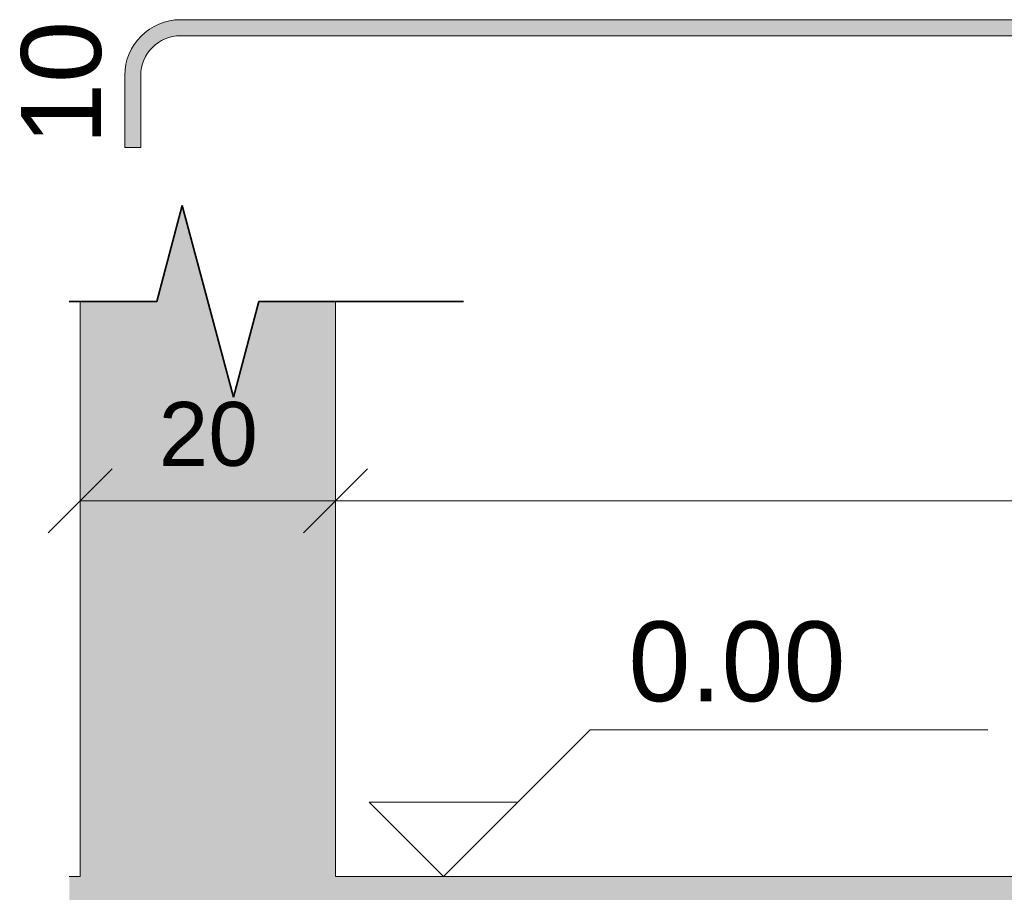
# Model space of a CAD drawing. Header units: centimetres. Extents: x -286 to 6967, y -466 to 803.
# Tile 31 of 73: x 4071 to 4148, y -1 to 67. Entities that reach past the tile are written whole.
import ezdxf

# ---------------------------------------------------------------- set-up
doc = ezdxf.new("R2010")
doc.units = ezdxf.units.CM
for name, color, linetype, lineweight in [('A-ANNO-DIMS', 7, 'Continuous', 9), ('A-ANNO-DIMS-25', 7, 'Continuous', 9), ('A-DETL-MEDM', 7, 'Continuous', 35), ('G-ANNO-DIMS', 7, 'Continuous', 9), ('S-BEAM', 7, 'Continuous', 18), ('S-COLS', 7, 'Continuous', 18), ('S-RBAR-SYMB', 7, 'Continuous', 9)]:
    doc.layers.add(name, color=color, linetype=linetype, lineweight=lineweight)
doc.styles.add('Arial_3', font='arial.ttf', dxfattribs={"height": 6.25})
doc.styles.add('Arial_4', font='arial.ttf', dxfattribs={"height": 5})
doc.dimstyles.new('0-Dss_Azul-2_0mm__Det__', dxfattribs={"dimscale": 30.48, "dimtxt": 5.101297, "dimasz": 0.164042, "dimexe": 0.19685, "dimexo": 0.131234, "dimgap": 0.04101, "dimtad": 1, "dimrnd": 0.01, "dimdsep": 46, "dimtxsty": 'Arial_4', "dimblk1": 'OBLIQUE', "dimblk2": 'OBLIQUE', "dimsah": 1, "dimcen": 0.09, "dimazin": 0, "dimtfac": 1, "dimtdec": 4, "dimtix": 1, "dimtmove": 0, "dimatfit": 3, "dimfxl": 1, "dimtvp": 1, "dimtolj": 1, "dimtzin": 0, "dimarcsym": 2})

# ---------------------------------------------------------------- blocks, each defined once
blk = doc.blocks.new('Linha de parada - Linha de parada-652628-VB1 - _30x30_')
at = {"layer": 'A-DETL-MEDM'}
for p, q in [((10.455, 45), (12.455, 52.5)), ((12.455, 52.5), (16.455, 37.5)), ((3.609, 45), (10.455, 45)), ((16.455, 37.5), (18.455, 45)), ((18.455, 45), (34.455, 45))]:
    blk.add_line(p, q, dxfattribs=at)
blk = doc.blocks.new('DIMBLOCK26-VB1 - _30x30_')
at = {"layer": 'A-ANNO-DIMS-25', "color": 5, "true_color": 0x0000ff}
for p, q in [((4075.768, 29.39), (4075.768, 35.39)), ((4095.768, 29.39), (4095.768, 35.39)), ((4075.768, 29.39), (4095.768, 29.39)), ((4075.768, 29.39), (4075.768, 28.926)), ((4095.768, 29.39), (4095.768, 28.926))]:
    blk.add_line(p, q, dxfattribs=at)
at = {"layer": 'A-ANNO-DIMS-25', "color": 5, "lineweight": 35, "true_color": 0x0000ff}
for p, q in [((4075.768, 29.39), (4078.268, 31.89)), ((4095.768, 29.39), (4098.268, 31.89)), ((4075.768, 29.39), (4073.268, 26.89)), ((4095.768, 29.39), (4093.268, 26.89))]:
    blk.add_line(p, q, dxfattribs=at)
at = {"layer": 'A-ANNO-DIMS-25', "color": 0, "insert": (4081.922, 37.131), "char_height": 5, "width": 9.22942, "attachment_point": 1, "line_spacing_factor": 0.941778, "style": 'Arial_4'}
blk.add_mtext('20', dxfattribs=at)
blk = doc.blocks.new('_Oblique')
at = {"color": 0, "linetype": 'ByBlock', "lineweight": -2}
blk.add_line((-0.5, -0.5), (0.5, 0.5), dxfattribs=at)
blk = doc.blocks.new('DIMBLOCK27-VB1 - _30x30_')
at = {"layer": 'A-ANNO-DIMS-25', "color": 5, "true_color": 0x0000ff}
for p, q in [((4095.768, 29.39), (4095.768, 35.39)), ((4255.768, 29.39), (4255.768, 35.39)), ((4095.768, 29.39), (4255.768, 29.39)), ((4095.768, 29.39), (4095.768, 28.926)), ((4255.768, 29.39), (4255.768, 28.926))]:
    blk.add_line(p, q, dxfattribs=at)
at = {"layer": 'A-ANNO-DIMS-25', "color": 5, "lineweight": 35, "true_color": 0x0000ff}
for p, q in [((4095.768, 29.39), (4098.268, 31.89)), ((4255.768, 29.39), (4258.268, 31.89)), ((4095.768, 29.39), (4093.268, 26.89)), ((4255.768, 29.39), (4253.268, 26.89))]:
    blk.add_line(p, q, dxfattribs=at)
at = {"layer": 'A-ANNO-DIMS-25', "color": 0, "char_height": 5, "attachment_point": 1, "line_spacing_factor": 0.941778, "style": 'Arial_4'}
for s, insert, width in [('160', (4169.999, 37.131), 13.84414), ('16 N10 c/11', (4157.011, 26.783), 45.01698)]:
    blk.add_mtext(s, dxfattribs=dict(at, insert=insert, width=width))
blk = doc.blocks.new('Elevações de ponto - Elevação de spot 2 - Cabeça do nível-169080-VB1 - _30x30_')
at = {"layer": 'G-ANNO-DIMS'}
for p, q in [((504.515, 0), (515.982, 11.467)), ((515.982, 11.467), (547.108, 11.467)), ((498.698, 5.817), (510.332, 5.817)), ((504.515, 0), (498.698, 5.817))]:
    blk.add_line(p, q, dxfattribs=at)

msp = doc.modelspace()

# ---------------------------------------------------------------- hatches: boundary and pattern name
at = {"layer": 'S-BEAM', "true_color": 0xf0f0f0}
msp.add_hatch(color=7, dxfattribs=at).paths.add_polyline_path([(4075.768, -30), (4075.768, 0), (4074.921, 0), (4074.921, -30)])
h = msp.add_hatch(color=7, dxfattribs=at)
h.paths.add_polyline_path([(4206.518, -30), (4255.768, -30), (4255.768, -26.87), (4254.397, -26.87), (4254.376, -27.193), (4253.862, -27.193), (4254.376, -27.274), (4254.342, -27.349), (4254.155, -27.489), (4253.984, -27.487), (4253.909, -27.454), (4253.77, -27.267), (4253.759, -27.081), (4253.759, -26.87), (4243.961, -26.87), (4243.94, -27.193), (4243.426, -27.193), (4243.94, -27.274), (4243.907, -27.349), (4243.72, -27.489), (4243.549, -27.487), (4243.474, -27.454), (4243.334, -27.267), (4243.323, -27.081), (4243.323, -26.87), (4233.526, -26.87), (4233.504, -27.193), (4232.99, -27.193), (4233.504, -27.274), (4233.471, -27.349), (4233.284, -27.489), (4233.113, -27.487), (4233.038, -27.454), (4232.898, -27.267), (4232.887, -27.081), (4232.887, -26.87), (4223.09, -26.87), (4223.069, -27.193), (4222.555, -27.193), (4223.069, -27.274), (4223.035, -27.349), (4222.848, -27.489), (4222.677, -27.487), (4222.602, -27.454), (4222.462, -27.267), (4222.451, -27.081), (4222.451, -26.87), (4212.654, -26.87), (4212.633, -27.193), (4212.119, -27.193), (4212.633, -27.274), (4212.599, -27.349), (4212.412, -27.489), (4212.241, -27.487), (4212.166, -27.454), (4212.026, -27.267), (4212.016, -27.081), (4212.016, -26.87), (4202.218, -26.87), (4202.197, -27.193), (4201.683, -27.193), (4202.197, -27.274), (4202.164, -27.349), (4201.976, -27.489), (4201.806, -27.487), (4201.73, -27.454), (4201.591, -27.267), (4201.58, -27.081), (4201.58, -26.87), (4191.782, -26.87), (4191.761, -27.193), (4191.247, -27.193), (4191.761, -27.274), (4191.728, -27.349), (4191.541, -27.489), (4191.37, -27.487), (4191.295, -27.454), (4191.155, -27.267), (4191.144, -27.081), (4191.144, -26.87), (4181.347, -26.87), (4181.325, -27.193), (4180.811, -27.193), (4181.325, -27.274), (4181.292, -27.349), (4181.105, -27.489), (4180.934, -27.487), (4180.859, -27.454), (4180.719, -27.267), (4180.708, -27.081), (4180.708, -26.87), (4170.911, -26.87), (4170.89, -27.193), (4170.376, -27.193), (4170.89, -27.274), (4170.856, -27.349), (4170.669, -27.489), (4170.498, -27.487), (4170.423, -27.454), (4170.283, -27.267), (4170.273, -27.081), (4170.273, -26.87), (4160.475, -26.87), (4160.454, -27.193), (4159.94, -27.193), (4160.454, -27.274), (4160.42, -27.349), (4160.233, -27.489), (4160.062, -27.487), (4159.987, -27.454), (4159.847, -27.267), (4159.837, -27.081), (4159.837, -26.87), (4150.039, -26.87), (4150.018, -27.193), (4149.504, -27.193), (4150.018, -27.274), (4149.985, -27.349), (4149.797, -27.489), (4149.627, -27.487), (4149.551, -27.454), (4149.412, -27.267), (4149.401, -27.081), (4149.401, -26.87), (4139.603, -26.87), (4139.582, -27.193), (4139.068, -27.193), (4139.582, -27.274), (4139.549, -27.349), (4139.362, -27.489), (4139.191, -27.487), (4139.116, -27.454), (4138.976, -27.267), (4138.965, -27.081), (4138.965, -26.87), (4129.168, -26.87), (4129.146, -27.193), (4128.632, -27.193), (4129.146, -27.274), (4129.113, -27.349), (4128.926, -27.489), (4128.755, -27.487), (4128.68, -27.454), (4128.54, -27.267), (4128.529, -27.081), (4128.529, -26.87), (4118.732, -26.87), (4118.711, -27.193), (4118.197, -27.193), (4118.711, -27.274), (4118.677, -27.349), (4118.49, -27.489), (4118.319, -27.487), (4118.244, -27.454), (4118.104, -27.267), (4118.094, -27.081), (4118.094, -26.87), (4108.296, -26.87), (4108.275, -27.193), (4107.761, -27.193), (4108.275, -27.274), (4108.241, -27.349), (4108.054, -27.489), (4107.883, -27.487), (4107.808, -27.454), (4107.669, -27.267), (4107.658, -27.081), (4107.658, -26.87), (4097.86, -26.87), (4097.839, -27.193), (4097.325, -27.193), (4097.839, -27.274), (4097.806, -27.349), (4097.619, -27.489), (4097.448, -27.487), (4097.372, -27.454), (4097.233, -27.267), (4097.222, -27.081), (4097.222, -26.87), (4095.768, -26.87), (4095.768, -30), (4202.219, -30)])
h.paths.add_polyline_path([(4188.972, -25.62), (4191.144, -25.62), (4191.144, -4.38), (4181.968, -4.38), (4181.968, -7.516), (4181.847, -7.516), (4181.379, -25.62), (4181.936, -25.62)])
h.paths.add_polyline_path([(4119.321, -25.62), (4128.529, -25.62), (4128.529, -4.38), (4119.354, -4.38), (4119.354, -7.516), (4119.232, -7.516), (4118.764, -25.62)])
h.paths.add_polyline_path([(4192.371, -25.62), (4201.58, -25.62), (4201.58, -4.38), (4192.404, -4.38), (4192.404, -7.516), (4192.283, -7.516), (4191.815, -25.62)])
h.paths.add_polyline_path([(4129.2, -25.62), (4138.965, -25.62), (4138.965, -4.38), (4129.789, -4.38), (4129.789, -7.516), (4129.668, -7.516), (4129.408, -17.568)])
h.paths.add_polyline_path([(4097.893, -25.62), (4107.658, -25.62), (4107.658, -4.38), (4098.482, -4.38), (4098.482, -7.516), (4098.361, -7.516), (4098.101, -17.568)])
h.paths.add_polyline_path([(4170.943, -25.62), (4180.708, -25.62), (4180.708, -4.38), (4171.533, -4.38), (4171.533, -7.516), (4171.411, -7.516), (4171.151, -17.568)])
h.paths.add_polyline_path([(4110.014, -25.62), (4118.094, -25.62), (4118.094, -4.38), (4108.918, -4.38), (4108.918, -7.516), (4108.796, -7.516), (4108.328, -25.62), (4108.885, -25.62)])
h.paths.add_polyline_path([(4162.653, -25.62), (4170.273, -25.62), (4170.273, -4.38), (4161.097, -4.38), (4161.097, -7.516), (4160.975, -7.516), (4160.507, -25.62), (4161.064, -25.62)])
h.paths.add_polyline_path([(4215.292, -25.62), (4222.451, -25.62), (4222.451, -4.38), (4213.276, -4.38), (4213.276, -7.516), (4213.154, -7.516), (4212.686, -25.62), (4213.243, -25.62)])
h.paths.add_polyline_path([(4145.106, -25.62), (4149.401, -25.62), (4149.401, -4.38), (4140.225, -4.38), (4140.225, -7.516), (4140.104, -7.516), (4139.636, -25.62), (4140.192, -25.62)])
h.paths.add_polyline_path([(4150.072, -25.62), (4159.837, -25.62), (4159.837, -4.38), (4150.661, -4.38), (4150.661, -7.516), (4150.54, -7.516), (4150.28, -17.568)])
h.paths.add_polyline_path([(4243.323, -25.62), (4243.323, -4.38), (4234.147, -4.38), (4234.147, -7.516), (4234.026, -7.516), (4233.558, -25.62), (4241.611, -25.62)])
h.paths.add_polyline_path([(4232.887, -25.62), (4232.887, -4.38), (4223.711, -4.38), (4223.711, -7.516), (4223.59, -7.516), (4223.122, -25.62), (4232.838, -25.62)])
h.paths.add_polyline_path([(4212.016, -25.62), (4212.016, -4.38), (4202.84, -4.38), (4202.84, -7.516), (4202.718, -7.516), (4202.25, -25.62), (4206.518, -25.62)])
h.paths.add_polyline_path([(4244.55, -25.62), (4253.759, -25.62), (4253.759, -4.38), (4244.583, -4.38), (4244.583, -7.516), (4244.462, -7.516), (4243.994, -25.62)])
h.paths.add_polyline_path([(4255.768, -25.62), (4255.768, -4.38), (4255.019, -4.38), (4255.019, -7.516), (4254.897, -7.516), (4254.429, -25.62), (4254.986, -25.62)])
h.paths.add_polyline_path([(4097.222, -25.62), (4097.222, -4.38), (4095.768, -4.38), (4095.768, -25.62)])
h.paths.add_polyline_path([(4188.972, -3.13), (4191.144, -3.11), (4191.144, -2.815), (4191.773, -2.858), (4191.802, -2.692), (4191.82, -2.651), (4192.008, -2.511), (4192.178, -2.513), (4192.254, -2.546), (4192.392, -2.734), (4192.393, -2.742), (4191.826, -2.808), (4192.404, -2.815), (4192.404, -3.13), (4201.58, -3.11), (4201.58, -2.815), (4202.209, -2.858), (4202.238, -2.692), (4202.256, -2.651), (4202.443, -2.511), (4202.614, -2.513), (4202.689, -2.546), (4202.828, -2.734), (4202.829, -2.742), (4202.262, -2.808), (4202.84, -2.815), (4202.84, -3.13), (4212.016, -3.11), (4212.016, -2.815), (4212.644, -2.858), (4212.674, -2.692), (4212.692, -2.651), (4212.879, -2.511), (4213.05, -2.513), (4213.125, -2.546), (4213.264, -2.734), (4213.265, -2.742), (4212.697, -2.808), (4213.276, -2.815), (4213.276, -3.13), (4222.451, -3.11), (4222.451, -2.815), (4223.08, -2.858), (4223.109, -2.692), (4223.128, -2.651), (4223.315, -2.511), (4223.486, -2.513), (4223.561, -2.546), (4223.7, -2.734), (4223.701, -2.742), (4223.133, -2.808), (4223.711, -2.815), (4223.711, -3.13), (4232.887, -3.11), (4232.887, -2.815), (4233.516, -2.858), (4233.545, -2.692), (4233.564, -2.651), (4233.751, -2.511), (4233.922, -2.513), (4233.997, -2.546), (4234.136, -2.734), (4234.137, -2.742), (4233.569, -2.808), (4234.147, -2.815), (4234.147, -3.13), (4243.323, -3.11), (4243.323, -2.815), (4243.952, -2.858), (4243.981, -2.692), (4243.999, -2.651), (4244.187, -2.511), (4244.357, -2.513), (4244.433, -2.546), (4244.571, -2.734), (4244.572, -2.742), (4244.005, -2.808), (4244.583, -2.815), (4244.583, -3.13), (4253.759, -3.11), (4253.759, -2.815), (4254.388, -2.858), (4254.417, -2.692), (4254.435, -2.651), (4254.622, -2.511), (4254.793, -2.513), (4254.868, -2.546), (4255.007, -2.734), (4255.008, -2.742), (4254.441, -2.808), (4255.019, -2.815), (4255.019, -3.13), (4255.768, -3.11), (4255.768, 0), (4095.768, 0), (4095.768, -3.13), (4097.222, -3.11), (4097.222, -2.815), (4097.851, -2.858), (4097.88, -2.692), (4097.898, -2.651), (4098.085, -2.511), (4098.256, -2.513), (4098.331, -2.546), (4098.47, -2.734), (4098.471, -2.742), (4097.904, -2.808), (4098.482, -2.815), (4098.482, -3.13), (4107.658, -3.11), (4107.658, -2.815), (4108.287, -2.858), (4108.316, -2.692), (4108.334, -2.651), (4108.521, -2.511), (4108.692, -2.513), (4108.767, -2.546), (4108.906, -2.734), (4108.907, -2.742), (4108.339, -2.808), (4108.918, -2.815), (4108.918, -3.13), (4118.094, -3.11), (4118.094, -2.815), (4118.722, -2.858), (4118.752, -2.692), (4118.77, -2.651), (4118.957, -2.511), (4119.128, -2.513), (4119.203, -2.546), (4119.342, -2.734), (4119.343, -2.742), (4118.775, -2.808), (4119.354, -2.815), (4119.354, -3.13), (4128.529, -3.11), (4128.529, -2.815), (4129.158, -2.858), (4129.187, -2.692), (4129.206, -2.651), (4129.393, -2.511), (4129.564, -2.513), (4129.639, -2.546), (4129.778, -2.734), (4129.779, -2.742), (4129.211, -2.808), (4129.789, -2.815), (4129.789, -3.13), (4138.965, -3.11), (4138.965, -2.815), (4139.594, -2.858), (4139.623, -2.692), (4139.642, -2.651), (4139.829, -2.511), (4140, -2.513), (4140.075, -2.546), (4140.213, -2.734), (4140.214, -2.742), (4139.647, -2.808), (4140.225, -2.815), (4140.225, -3.13), (4149.401, -3.11), (4149.401, -2.815), (4150.03, -2.858), (4150.059, -2.692), (4150.077, -2.651), (4150.264, -2.511), (4150.435, -2.513), (4150.51, -2.546), (4150.649, -2.734), (4150.65, -2.742), (4150.083, -2.808), (4150.661, -2.815), (4150.661, -3.13), (4159.837, -3.11), (4159.837, -2.815), (4160.466, -2.858), (4160.495, -2.692), (4160.513, -2.651), (4160.7, -2.511), (4160.871, -2.513), (4160.946, -2.546), (4161.085, -2.734), (4161.086, -2.742), (4160.518, -2.808), (4161.097, -2.815), (4161.097, -3.13), (4170.273, -3.11), (4170.273, -2.815), (4170.901, -2.858), (4170.931, -2.692), (4170.949, -2.651), (4171.136, -2.511), (4171.307, -2.513), (4171.382, -2.546), (4171.521, -2.734), (4171.522, -2.742), (4170.954, -2.808), (4171.533, -2.815), (4171.533, -3.13), (4180.708, -3.11), (4180.708, -2.815), (4181.337, -2.858), (4181.366, -2.692), (4181.385, -2.651), (4181.572, -2.511), (4181.743, -2.513), (4181.818, -2.546), (4181.957, -2.734), (4181.958, -2.742), (4181.39, -2.808), (4181.968, -2.815), (4181.968, -3.13)])
h.paths.add_polyline_path([(4128.529, -2.815), (4128.572, -2.658), (4128.687, -2.542), (4128.844, -2.5), (4129.002, -2.542), (4129.117, -2.658), (4129.149, -2.733), (4128.763, -2.784)])
h.paths.add_polyline_path([(4253.759, -2.815), (4253.801, -2.658), (4253.916, -2.542), (4254.074, -2.5), (4254.231, -2.542), (4254.347, -2.658), (4254.378, -2.733), (4253.992, -2.784)])
h.paths.add_polyline_path([(4180.708, -2.815), (4180.751, -2.658), (4180.866, -2.542), (4181.023, -2.5), (4181.181, -2.542), (4181.296, -2.658), (4181.328, -2.733), (4180.942, -2.784)])
h.paths.add_polyline_path([(4159.837, -2.815), (4159.879, -2.658), (4159.994, -2.542), (4160.152, -2.5), (4160.309, -2.542), (4160.425, -2.658), (4160.456, -2.733), (4160.07, -2.784)])
h.paths.add_polyline_path([(4138.965, -2.815), (4139.007, -2.658), (4139.123, -2.542), (4139.28, -2.5), (4139.438, -2.542), (4139.553, -2.658), (4139.584, -2.733), (4139.199, -2.784)])
h.paths.add_polyline_path([(4222.451, -2.815), (4222.494, -2.658), (4222.609, -2.542), (4222.766, -2.5), (4222.924, -2.542), (4223.039, -2.658), (4223.071, -2.733), (4222.685, -2.784)])
h.paths.add_polyline_path([(4212.016, -2.815), (4212.058, -2.658), (4212.173, -2.542), (4212.331, -2.5), (4212.488, -2.542), (4212.603, -2.658), (4212.635, -2.733), (4212.249, -2.784)])
h.paths.add_polyline_path([(4232.887, -2.815), (4232.929, -2.658), (4233.045, -2.542), (4233.202, -2.5), (4233.36, -2.542), (4233.475, -2.658), (4233.507, -2.733), (4233.121, -2.784)])
h.paths.add_polyline_path([(4170.273, -2.815), (4170.315, -2.658), (4170.43, -2.542), (4170.588, -2.5), (4170.745, -2.542), (4170.86, -2.658), (4170.892, -2.733), (4170.506, -2.784)])
h.paths.add_polyline_path([(4201.58, -2.815), (4201.622, -2.658), (4201.737, -2.542), (4201.895, -2.5), (4202.052, -2.542), (4202.168, -2.658), (4202.199, -2.733), (4201.813, -2.784)])
h.paths.add_polyline_path([(4118.094, -2.815), (4118.136, -2.658), (4118.251, -2.542), (4118.409, -2.5), (4118.566, -2.542), (4118.681, -2.658), (4118.713, -2.733), (4118.327, -2.784)])
h.paths.add_polyline_path([(4243.323, -2.815), (4243.365, -2.658), (4243.481, -2.542), (4243.638, -2.5), (4243.796, -2.542), (4243.911, -2.658), (4243.942, -2.733), (4243.557, -2.784)])
h.paths.add_polyline_path([(4191.144, -2.815), (4191.186, -2.658), (4191.302, -2.542), (4191.459, -2.5), (4191.617, -2.542), (4191.732, -2.658), (4191.763, -2.733), (4191.378, -2.784)])
h.paths.add_polyline_path([(4149.401, -2.815), (4149.443, -2.658), (4149.558, -2.542), (4149.716, -2.5), (4149.873, -2.542), (4149.989, -2.658), (4150.02, -2.733), (4149.634, -2.784)])
h.paths.add_polyline_path([(4097.222, -2.815), (4097.264, -2.658), (4097.379, -2.542), (4097.537, -2.5), (4097.694, -2.542), (4097.81, -2.658), (4097.841, -2.733), (4097.455, -2.784)])
h.paths.add_polyline_path([(4107.658, -2.815), (4107.7, -2.658), (4107.815, -2.542), (4107.973, -2.5), (4108.13, -2.542), (4108.246, -2.658), (4108.277, -2.733), (4107.891, -2.784)])
at = {"layer": 'S-COLS', "true_color": 0xf0f0f0}
h = msp.add_hatch(color=7, dxfattribs=at)
h.paths.add_polyline_path([(4082.513, -30), (4095.768, -30), (4095.768, -26.87), (4083.646, -26.87), (4082.513, -26.721), (4081.436, -26.267), (4080.521, -25.548), (4079.857, -24.683), (4079.42, -23.627), (4079.271, -22.495), (4079.271, -6.87), (4079.351, -6.87), (4079.417, -6.373), (4079.871, -5.295), (4080.59, -4.38), (4081.455, -3.716), (4082.511, -3.279), (4083.643, -3.13), (4095.768, -3.11), (4095.768, 45), (4089.768, 45), (4087.768, 37.5), (4083.768, 52.5), (4081.768, 45), (4075.768, 45), (4075.768, -30)])
h.paths.add_polyline_path([(4095.768, -25.62), (4095.768, -4.38), (4083.643, -4.38), (4082.834, -4.486), (4082.08, -4.799), (4081.416, -5.318), (4080.937, -5.943), (4080.624, -6.696), (4080.521, -7.505), (4080.521, -22.495), (4080.627, -23.304), (4080.939, -24.058), (4081.458, -24.722), (4082.083, -25.201), (4082.837, -25.514), (4083.646, -25.62), (4092.467, -25.62)])
at = {"layer": 'S-RBAR-SYMB', "lineweight": 5, "true_color": 0x7f7f7f}
h = msp.add_hatch(color=8, dxfattribs=at)
edge = h.paths.add_edge_path()
edge.add_line((4083.643, 65.804), (4083.643, 67.054))
edge.add_arc((4083.643, 62.679), 4.375, 90, 180)
edge.add_line((4079.268, 62.679), (4080.518, 62.679))
edge.add_arc((4083.643, 62.679), 3.125, 90, 180, ccw=False)
for points in [[(4628.893, 67.054), (4628.893, 65.804), (4083.643, 65.804), (4083.643, 67.054)], [(4079.268, 62.679), (4080.518, 62.679), (4080.518, 57.054), (4079.268, 57.054)]]:
    msp.add_hatch(color=8, dxfattribs=at).paths.add_polyline_path(points)

# ---------------------------------------------------------------- linework, layer by layer
at = {"layer": 'S-BEAM'}
for p, q in [((4074.921, 0), (4075.768, 0)), ((4095.768, 0), (4255.768, 0))]:
    msp.add_line(p, q, dxfattribs=at)
at = {"layer": 'S-COLS'}
for p, q in [((4075.768, 45), (4075.768, 0)), ((4095.768, 45), (4095.768, 0))]:
    msp.add_line(p, q, dxfattribs=at)
at = {"layer": 'S-RBAR-SYMB'}
for p, q in [((4628.893, 67.054), (4083.643, 67.054)), ((4628.893, 65.804), (4083.643, 65.804)), ((4079.268, 62.679), (4079.268, 57.054)), ((4080.518, 62.679), (4080.518, 57.054)), ((4079.268, 57.054), (4080.518, 57.054))]:
    msp.add_line(p, q, dxfattribs=at)
for radius in [4.375, 3.125]:
    msp.add_arc((4083.643, 62.679), radius, 90, 180, dxfattribs=at)

# ---------------------------------------------------------------- block references
at = {"layer": 'A-DETL-MEDM'}
msp.add_blockref('Linha de parada - Linha de parada-652628-VB1 - _30x30_', (4071.313, 0), dxfattribs=at)
at = {"layer": 'G-ANNO-DIMS'}
msp.add_blockref('Elevações de ponto - Elevação de spot 2 - Cabeça do nível-169080-VB1 - _30x30_', (3599.703, 0), dxfattribs=at)

# ---------------------------------------------------------------- texts
at = {"layer": 'G-ANNO-DIMS', "lineweight": 18, "insert": (4118.689, 19.958), "char_height": 6.25, "width": 20.35401, "attachment_point": 1, "line_spacing_factor": 0.941778, "style": 'Arial_3'}
msp.add_mtext('0.00', dxfattribs=at)
at = {"layer": 'S-RBAR-SYMB', "color": 1, "true_color": 0xff0000, "insert": (4071.154, 57.247), "char_height": 6.25, "width": 11.53678, "attachment_point": 1, "rotation": 90, "line_spacing_factor": 0.941778, "style": 'Arial_3'}
msp.add_mtext('10', dxfattribs=at)

# ---------------------------------------------------------------- dimensions: what is measured, and where the dimension line sits
at = {"layer": 'A-ANNO-DIMS', "color": 5, "true_color": 0x0000ff}
dim = msp.add_linear_dim(base=(4095.768, 29.39), p1=(4075.768, 32.926), p2=(4095.768, 32.926), dimstyle='0-Dss_Azul-2_0mm__Det__', override={"dimpost": '<>', "dimfxl": 20}, dxfattribs=at)
dim.commit()
dim.dimension.update_dxf_attribs({"geometry": 'DIMBLOCK26-VB1 - _30x30_', "text_midpoint": (4085.768, 33.193)})
dim = msp.add_linear_dim(base=(4255.768, 29.39), p1=(4095.768, 32.926), p2=(4255.768, 32.926), text='<>\\X16 N10 c/11', dimstyle='0-Dss_Azul-2_0mm__Det__', override={"dimpost": '<>', "dimfxl": 160}, dxfattribs=at)
dim.commit()
dim.dimension.update_dxf_attribs({"geometry": 'DIMBLOCK27-VB1 - _30x30_', "text_midpoint": (4175.768, 29.39)})

doc.saveas('drawing.dxf')
